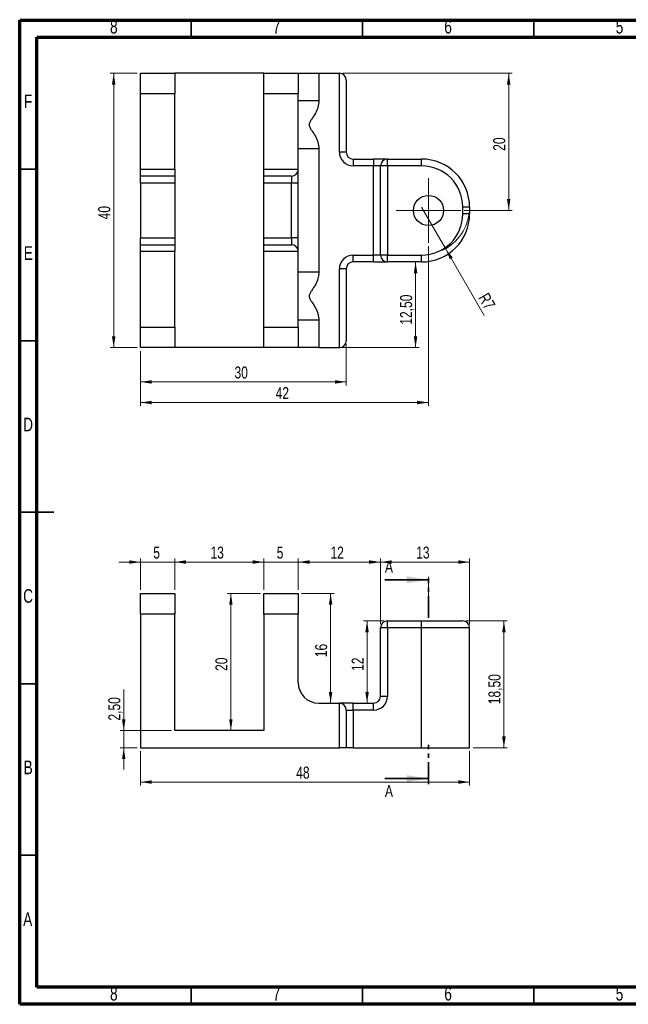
# Model space of a CAD drawing. Header units: millimetres. Extents: x 7 to 208, y 2 to 146.
# Tile 1 of 2: x 7 to 96, y 2 to 146. Entities that reach past the tile are written whole.
import ezdxf

# ---------------------------------------------------------------- set-up
doc = ezdxf.new("R2010")
doc.units = ezdxf.units.MM
doc.header["$LTSCALE"] = 0.5
doc.linetypes.add('PHANTOM', pattern=[12.7, 6.35, -1.27, 1.27, -1.27, 1.27, -1.27])
doc.styles.add('SLDTEXTSTYLE0', font='TXT', dxfattribs={"width": 0.75})
doc.dimstyles.new('SLDDIMSTYLE0', dxfattribs={"dimtxt": 1.75, "dimasz": 1.651, "dimexe": 0, "dimexo": 0.0625, "dimgap": 0.4375, "dimtad": 1, "dimrnd": 1e-09, "dimzin": 12, "dimdsep": 46, "dimtxsty": 'SLDTEXTSTYLE0', "dimsah": 1, "dimcen": 0.09, "dimadec": 0, "dimazin": 3, "dimtfac": 1, "dimtofl": 0, "dimtmove": 0, "dimatfit": 3, "dimfxl": 1, "dimfrac": 2, "dimtolj": 1, "dimtzin": 12, "dimarcsym": 0})
doc.dimstyles.new('SLDDIMSTYLE1', dxfattribs={"dimtxt": 1.75, "dimasz": 1.651, "dimexe": 0, "dimexo": 0.0625, "dimgap": 0.4375, "dimtad": 1, "dimrnd": 1e-09, "dimzin": 12, "dimdsep": 46, "dimtxsty": 'SLDTEXTSTYLE0', "dimsah": 1, "dimcen": 0.09, "dimadec": 0, "dimazin": 3, "dimtfac": 1, "dimtmove": 0, "dimatfit": 0, "dimfxl": 1, "dimfrac": 2, "dimtolj": 1, "dimtzin": 12, "dimarcsym": 0})
doc.dimstyles.new('SLDDIMSTYLE2', dxfattribs={"dimtxt": 1.75, "dimasz": 1.651, "dimexe": 0, "dimexo": 0.0625, "dimgap": 0.4375, "dimtad": 1, "dimrnd": 1e-09, "dimzin": 12, "dimdsep": 46, "dimtxsty": 'SLDTEXTSTYLE0', "dimsah": 1, "dimcen": 0, "dimadec": 0, "dimazin": 3, "dimtfac": 1, "dimtofl": 0, "dimtmove": 0, "dimatfit": 3, "dimfxl": 1, "dimfrac": 2, "dimtolj": 1, "dimtzin": 12, "dimarcsym": 0})

# ---------------------------------------------------------------- blocks, each defined once
blk = doc.blocks.new('_D_6')
at = {"color": 7, "linetype": 'Continuous', "lineweight": 0}
for p, q in [((25.12, 97.75), (25.12, 92.75)), ((55.12, 98.75), (55.12, 92.75)), ((25.12, 93.25), (55.12, 93.25))]:
    blk.add_line(p, q, dxfattribs=at)
at = {"color": 7, "linetype": 'Continuous', "lineweight": 18}
for points in [[(25.12, 93.25), (26.77, 92.99), (26.77, 93.5)], [(55.12, 93.25), (53.47, 93.5), (53.47, 92.99)]]:
    blk.add_solid(points, dxfattribs=at)
at = {"color": 7, "linetype": 'Continuous', "lineweight": 18, "insert": (38.83, 95.5), "char_height": 1.75, "attachment_point": 1, "style": 'SLDTEXTSTYLE0'}
blk.add_mtext('30', dxfattribs=at)
blk = doc.blocks.new('_D_7')
at = {"color": 7, "linetype": 'Continuous', "lineweight": 0}
for q in [(66.12, 118.75), (75.25, 102.94)]:
    blk.add_line((69.62, 112.69), q, dxfattribs=at)
at = {"color": 7, "linetype": 'Continuous', "lineweight": 18}
blk.add_arc((66.12, 118.75), 7, 295.9144, 355.9144, dxfattribs=at)
blk.add_solid([(69.62, 112.69), (70.23, 111.13), (70.67, 111.38)], dxfattribs=at)
at = {"color": 7, "linetype": 'Continuous', "lineweight": 18, "insert": (75.84, 106.41), "char_height": 1.75, "attachment_point": 1, "rotation": 300, "style": 'SLDTEXTSTYLE0'}
blk.add_mtext('R7', dxfattribs=at)
blk = doc.blocks.new('_D_8')
at = {"color": 7, "linetype": 'Continuous', "lineweight": 0}
for p, q in [((65.24, 110.75), (65.24, 98.25)), ((54.62, 98.25), (65.74, 98.25))]:
    blk.add_line(p, q, dxfattribs=at)
at = {"color": 7, "linetype": 'Continuous', "lineweight": 18}
for points in [[(65.24, 110.75), (64.98, 109.1), (65.49, 109.1)], [(65.24, 98.25), (65.49, 99.9), (64.98, 99.9)]]:
    blk.add_solid(points, dxfattribs=at)
at = {"color": 7, "linetype": 'Continuous', "lineweight": 18, "insert": (62.98, 101.59), "char_height": 1.75, "attachment_point": 1, "rotation": 90, "style": 'SLDTEXTSTYLE0'}
blk.add_mtext('12,50', dxfattribs=at)
blk = doc.blocks.new('_D_9')
at = {"color": 7, "linetype": 'Continuous', "lineweight": 0}
for p, q in [((67.12, 113.05), (67.12, 89.75)), ((25.12, 97.75), (25.12, 89.75)), ((67.12, 90.25), (25.12, 90.25))]:
    blk.add_line(p, q, dxfattribs=at)
at = {"color": 7, "linetype": 'Continuous', "lineweight": 18}
for points in [[(25.12, 90.25), (26.77, 89.99), (26.77, 90.5)], [(67.12, 90.25), (65.47, 90.5), (65.47, 89.99)]]:
    blk.add_solid(points, dxfattribs=at)
at = {"color": 7, "linetype": 'Continuous', "lineweight": 18, "insert": (44.83, 92.5), "char_height": 1.75, "attachment_point": 1, "style": 'SLDTEXTSTYLE0'}
blk.add_mtext('42', dxfattribs=at)
blk = doc.blocks.new('_D_10')
at = {"color": 7, "linetype": 'Continuous', "lineweight": 0}
for p, q in [((54.62, 138.25), (79.32, 138.25)), ((78.82, 118.25), (78.82, 138.25)), ((72.32, 118.25), (79.32, 118.25))]:
    blk.add_line(p, q, dxfattribs=at)
at = {"color": 7, "linetype": 'Continuous', "lineweight": 18}
for points in [[(78.82, 138.25), (78.57, 136.6), (79.07, 136.6)], [(78.82, 118.25), (79.07, 119.9), (78.57, 119.9)]]:
    blk.add_solid(points, dxfattribs=at)
at = {"color": 7, "linetype": 'Continuous', "lineweight": 18, "insert": (76.56, 126.95), "char_height": 1.75, "attachment_point": 1, "rotation": 90, "style": 'SLDTEXTSTYLE0'}
blk.add_mtext('20', dxfattribs=at)
blk = doc.blocks.new('_D_11')
at = {"color": 7, "linetype": 'Continuous', "lineweight": 0}
for p, q in [((24.62, 138.25), (20.71, 138.25)), ((21.21, 98.25), (21.21, 138.25)), ((24.62, 98.25), (20.71, 98.25))]:
    blk.add_line(p, q, dxfattribs=at)
at = {"color": 7, "linetype": 'Continuous', "lineweight": 18}
for points in [[(21.21, 138.25), (20.96, 136.6), (21.46, 136.6)], [(21.21, 98.25), (21.46, 99.9), (20.96, 99.9)]]:
    blk.add_solid(points, dxfattribs=at)
at = {"color": 7, "linetype": 'Continuous', "lineweight": 18, "insert": (18.95, 116.95), "char_height": 1.75, "attachment_point": 1, "rotation": 90, "style": 'SLDTEXTSTYLE0'}
blk.add_mtext('40', dxfattribs=at)
blk = doc.blocks.new('SW_CENTERMARKSYMBOL_0')
at = {"color": 0, "linetype": 'Continuous', "lineweight": 18}
for p, q in [((0, 2.5), (0, 4.7)), ((0, 0), (0, 2.5)), ((-2.5, 0), (-4.7, 0)), ((0, 0), (-2.5, 0)), ((0, 0), (0, -2.5)), ((0, 0), (2.5, 0)), ((2.5, 0), (4.7, 0)), ((0, -2.5), (0, -4.7))]:
    blk.add_line(p, q, dxfattribs=at)
blk = doc.blocks.new('_D_12')
at = {"color": 7, "linetype": 'Continuous', "lineweight": 0}
for p, q in [((25.12, 62.91), (25.12, 67.48)), ((30.12, 62.91), (30.12, 67.48)), ((25.12, 66.98), (21.95, 66.98)), ((25.12, 66.98), (30.12, 66.98)), ((30.12, 66.98), (33.3, 66.98))]:
    blk.add_line(p, q, dxfattribs=at)
at = {"color": 7, "linetype": 'Continuous', "lineweight": 18}
for points in [[(25.12, 66.98), (23.47, 67.24), (23.47, 66.73)], [(30.12, 66.98), (31.77, 66.73), (31.77, 67.24)]]:
    blk.add_solid(points, dxfattribs=at)
at = {"color": 7, "linetype": 'Continuous', "lineweight": 18, "insert": (26.98, 69.24), "char_height": 1.75, "attachment_point": 1, "style": 'SLDTEXTSTYLE0'}
blk.add_mtext('5', dxfattribs=at)
blk = doc.blocks.new('_D_13')
at = {"color": 7, "linetype": 'Continuous', "lineweight": 0}
for p, q in [((30.12, 62.91), (30.12, 67.48)), ((43.12, 62.91), (43.12, 67.48)), ((30.12, 66.98), (43.12, 66.98))]:
    blk.add_line(p, q, dxfattribs=at)
at = {"color": 7, "linetype": 'Continuous', "lineweight": 18}
for points in [[(30.12, 66.98), (31.77, 66.73), (31.77, 67.24)], [(43.12, 66.98), (41.47, 67.24), (41.47, 66.73)]]:
    blk.add_solid(points, dxfattribs=at)
at = {"color": 7, "linetype": 'Continuous', "lineweight": 18, "insert": (35.33, 69.24), "char_height": 1.75, "attachment_point": 1, "style": 'SLDTEXTSTYLE0'}
blk.add_mtext('13', dxfattribs=at)
blk = doc.blocks.new('_D_14')
at = {"color": 7, "linetype": 'Continuous', "lineweight": 0}
for p, q in [((43.12, 62.91), (43.12, 67.48)), ((48.12, 62.91), (48.12, 67.48)), ((43.12, 66.98), (39.95, 66.98)), ((43.12, 66.98), (48.12, 66.98)), ((48.12, 66.98), (51.3, 66.98))]:
    blk.add_line(p, q, dxfattribs=at)
at = {"color": 7, "linetype": 'Continuous', "lineweight": 18}
for points in [[(43.12, 66.98), (41.47, 67.24), (41.47, 66.73)], [(48.12, 66.98), (49.77, 66.73), (49.77, 67.24)]]:
    blk.add_solid(points, dxfattribs=at)
at = {"color": 7, "linetype": 'Continuous', "lineweight": 18, "insert": (44.98, 69.24), "char_height": 1.75, "attachment_point": 1, "style": 'SLDTEXTSTYLE0'}
blk.add_mtext('5', dxfattribs=at)
blk = doc.blocks.new('_D_15')
at = {"color": 7, "linetype": 'Continuous', "lineweight": 0}
for p, q in [((48.12, 62.91), (48.12, 67.48)), ((60.12, 57.91), (60.12, 67.48)), ((48.12, 66.98), (60.12, 66.98))]:
    blk.add_line(p, q, dxfattribs=at)
at = {"color": 7, "linetype": 'Continuous', "lineweight": 18}
for points in [[(48.12, 66.98), (49.77, 66.73), (49.77, 67.24)], [(60.12, 66.98), (58.47, 67.24), (58.47, 66.73)]]:
    blk.add_solid(points, dxfattribs=at)
at = {"color": 7, "linetype": 'Continuous', "lineweight": 18, "insert": (52.83, 69.24), "char_height": 1.75, "attachment_point": 1, "style": 'SLDTEXTSTYLE0'}
blk.add_mtext('12', dxfattribs=at)
blk = doc.blocks.new('_D_16')
at = {"color": 7, "linetype": 'Continuous', "lineweight": 0}
for p, q in [((60.12, 57.91), (60.12, 67.48)), ((73.12, 57.91), (73.12, 67.48)), ((60.12, 66.98), (73.12, 66.98))]:
    blk.add_line(p, q, dxfattribs=at)
at = {"color": 7, "linetype": 'Continuous', "lineweight": 18}
for points in [[(60.12, 66.98), (61.77, 66.73), (61.77, 67.24)], [(73.12, 66.98), (71.47, 67.24), (71.47, 66.73)]]:
    blk.add_solid(points, dxfattribs=at)
at = {"color": 7, "linetype": 'Continuous', "lineweight": 18, "insert": (65.33, 69.24), "char_height": 1.75, "attachment_point": 1, "style": 'SLDTEXTSTYLE0'}
blk.add_mtext('13', dxfattribs=at)
blk = doc.blocks.new('_D_17')
at = {"color": 7, "linetype": 'Continuous', "lineweight": 0}
for p, q in [((72.62, 58.41), (78.62, 58.41)), ((78.12, 58.41), (78.12, 39.91)), ((73.62, 39.91), (78.62, 39.91))]:
    blk.add_line(p, q, dxfattribs=at)
at = {"color": 7, "linetype": 'Continuous', "lineweight": 18}
for points in [[(78.12, 58.41), (77.87, 56.75), (78.38, 56.75)], [(78.12, 39.91), (78.38, 41.56), (77.87, 41.56)]]:
    blk.add_solid(points, dxfattribs=at)
at = {"color": 7, "linetype": 'Continuous', "lineweight": 18, "insert": (75.87, 46.25), "char_height": 1.75, "attachment_point": 1, "rotation": 90, "style": 'SLDTEXTSTYLE0'}
blk.add_mtext('18,50', dxfattribs=at)
blk = doc.blocks.new('_D_18')
at = {"color": 7, "linetype": 'Continuous', "lineweight": 0}
for p, q in [((60.62, 58.41), (57.66, 58.41)), ((58.16, 58.41), (58.16, 46.41))]:
    blk.add_line(p, q, dxfattribs=at)
at = {"color": 7, "linetype": 'Continuous', "lineweight": 18}
for points in [[(58.16, 58.41), (57.91, 56.75), (58.42, 56.75)], [(58.16, 46.41), (58.42, 48.06), (57.91, 48.06)]]:
    blk.add_solid(points, dxfattribs=at)
at = {"color": 7, "linetype": 'Continuous', "lineweight": 18, "insert": (55.91, 51.11), "char_height": 1.75, "attachment_point": 1, "rotation": 90, "style": 'SLDTEXTSTYLE0'}
blk.add_mtext('12', dxfattribs=at)
blk = doc.blocks.new('_D_19')
at = {"color": 7, "linetype": 'Continuous', "lineweight": 0}
for p, q in [((48.62, 62.41), (53.35, 62.41)), ((52.85, 62.41), (52.85, 46.41))]:
    blk.add_line(p, q, dxfattribs=at)
at = {"color": 7, "linetype": 'Continuous', "lineweight": 18}
for points in [[(52.85, 62.41), (52.59, 60.75), (53.1, 60.75)], [(52.85, 46.41), (53.1, 48.06), (52.59, 48.06)]]:
    blk.add_solid(points, dxfattribs=at)
at = {"color": 7, "linetype": 'Continuous', "lineweight": 18, "insert": (50.59, 53.11), "char_height": 1.75, "attachment_point": 1, "rotation": 90, "style": 'SLDTEXTSTYLE0'}
blk.add_mtext('16', dxfattribs=at)
blk = doc.blocks.new('_D_20')
at = {"color": 7, "linetype": 'Continuous', "lineweight": 0}
for p, q in [((25.12, 39.41), (25.12, 34.41)), ((73.12, 39.41), (73.12, 34.41)), ((25.12, 34.91), (73.12, 34.91))]:
    blk.add_line(p, q, dxfattribs=at)
at = {"color": 7, "linetype": 'Continuous', "lineweight": 18}
for points in [[(25.12, 34.91), (26.77, 34.65), (26.77, 35.16)], [(73.12, 34.91), (71.47, 35.16), (71.47, 34.65)]]:
    blk.add_solid(points, dxfattribs=at)
at = {"color": 7, "linetype": 'Continuous', "lineweight": 18, "insert": (47.83, 37.16), "char_height": 1.75, "attachment_point": 1, "style": 'SLDTEXTSTYLE0'}
blk.add_mtext('48', dxfattribs=at)
blk = doc.blocks.new('_D_21')
at = {"color": 7, "linetype": 'Continuous', "lineweight": 0}
for p, q in [((42.62, 62.41), (37.8, 62.41)), ((38.3, 42.41), (38.3, 62.41))]:
    blk.add_line(p, q, dxfattribs=at)
at = {"color": 7, "linetype": 'Continuous', "lineweight": 18}
for points in [[(38.3, 62.41), (38.05, 60.75), (38.55, 60.75)], [(38.3, 42.41), (38.55, 44.06), (38.05, 44.06)]]:
    blk.add_solid(points, dxfattribs=at)
at = {"color": 7, "linetype": 'Continuous', "lineweight": 18, "insert": (36.04, 51.11), "char_height": 1.75, "attachment_point": 1, "rotation": 90, "style": 'SLDTEXTSTYLE0'}
blk.add_mtext('20', dxfattribs=at)
blk = doc.blocks.new('_D_22')
at = {"color": 7, "linetype": 'Continuous', "lineweight": 0}
for p, q in [((22.67, 42.41), (22.67, 48.4)), ((29.62, 42.41), (22.17, 42.41)), ((22.67, 42.41), (22.67, 39.91)), ((24.62, 39.91), (22.17, 39.91)), ((22.67, 39.91), (22.67, 36.73))]:
    blk.add_line(p, q, dxfattribs=at)
at = {"color": 7, "linetype": 'Continuous', "lineweight": 18}
for points in [[(22.67, 42.41), (22.93, 44.06), (22.42, 44.06)], [(22.67, 39.91), (22.42, 38.25), (22.93, 38.25)]]:
    blk.add_solid(points, dxfattribs=at)
at = {"color": 7, "linetype": 'Continuous', "lineweight": 18, "insert": (20.42, 43.87), "char_height": 1.75, "attachment_point": 1, "rotation": 90, "style": 'SLDTEXTSTYLE0'}
blk.add_mtext('2,50', dxfattribs=at)

msp = doc.modelspace()

# ---------------------------------------------------------------- linework, layer by layer
at = {"color": 7, "linetype": 'Continuous', "lineweight": 70}
for p, q in [((7.5, 2.5), (7.5, 146)), ((7.5, 146), (207.5, 146)), ((10, 5), (10, 143.5)), ((10, 143.5), (205, 143.5)), ((205, 5), (10, 5)), ((207.5, 2.5), (7.5, 2.5))]:
    msp.add_line(p, q, dxfattribs=at)
at = {"color": 7, "linetype": 'Continuous', "lineweight": 35}
for p, q in [((32.5, 143.5), (32.5, 146)), ((57.5, 143.5), (57.5, 146)), ((82.5, 143.5), (82.5, 146)), ((10, 124.25), (7.5, 124.25)), ((10, 99.25), (7.5, 99.25)), ((7.5, 74.25), (12.501, 74.25)), ((10, 74.25), (7.5, 74.25)), ((60.774, 64.405), (67.124, 64.405)), ((10, 49.25), (7.5, 49.25)), ((60.774, 35.405), (67.124, 35.405)), ((10, 24.25), (7.5, 24.25)), ((32.5, 5), (32.5, 2.5)), ((57.5, 5), (57.5, 2.5)), ((82.5, 5), (82.5, 2.5))]:
    msp.add_line(p, q, dxfattribs=at)
at = {"color": 7, "linetype": 'Continuous', "lineweight": 25}
for p, q in [((25.124, 138.247), (30.124, 138.247)), ((25.124, 135.247), (25.124, 138.247)), ((30.124, 138.247), (30.124, 135.247)), ((43.124, 138.247), (30.124, 138.247)), ((43.124, 135.247), (43.124, 138.247)), ((43.124, 138.247), (48.124, 138.247)), ((48.124, 138.247), (48.124, 135.247)), ((48.124, 138.247), (51.124, 138.247)), ((51.124, 138.247), (51.124, 134.258)), ((51.124, 138.247), (54.124, 138.247)), ((54.124, 126.747), (54.124, 138.247)), ((55.124, 137.247), (55.124, 126.747)), ((30.124, 135.247), (25.124, 135.247)), ((25.124, 124.247), (25.124, 135.247)), ((30.124, 124.247), (30.124, 135.247)), ((48.124, 135.247), (43.124, 135.247)), ((43.124, 124.247), (43.124, 135.247)), ((48.124, 124.247), (48.124, 135.247)), ((51.124, 134.258), (48.124, 134.258)), ((51.124, 127.236), (48.124, 127.236)), ((51.124, 127.236), (51.124, 109.258)), ((55.124, 126.747), (54.124, 126.747)), ((56.124, 125.747), (56.124, 124.747)), ((56.124, 125.747), (59.124, 125.747)), ((59.124, 125.747), (59.124, 124.747)), ((61.124, 125.747), (59.124, 125.747)), ((61.124, 124.747), (61.124, 125.747)), ((61.124, 125.747), (66.124, 125.747)), ((66.124, 124.747), (66.124, 125.747)), ((25.124, 124.247), (30.124, 124.247)), ((25.124, 123.247), (25.124, 124.247)), ((30.124, 124.247), (30.124, 123.247)), ((43.124, 124.247), (48.124, 124.247)), ((43.124, 123.247), (43.124, 124.247)), ((48.124, 122.247), (48.124, 124.247)), ((59.124, 124.747), (56.124, 124.747)), ((60.124, 124.747), (59.124, 124.747)), ((59.124, 111.747), (59.124, 124.747)), ((60.124, 111.747), (60.124, 124.747)), ((61.124, 124.747), (60.124, 124.747)), ((61.124, 124.747), (61.124, 111.747)), ((66.124, 124.747), (61.124, 124.747)), ((30.124, 123.247), (25.124, 123.247)), ((25.124, 122.247), (25.124, 123.247)), ((30.124, 122.247), (25.124, 122.247)), ((25.124, 122.247), (25.124, 114.247)), ((30.124, 123.247), (30.124, 122.247)), ((30.124, 122.247), (30.124, 114.247)), ((47.124, 123.247), (43.124, 123.247)), ((43.124, 122.247), (43.124, 123.247)), ((47.124, 122.247), (43.124, 122.247)), ((43.124, 114.247), (43.124, 122.247)), ((47.124, 123.247), (47.124, 122.247)), ((48.124, 122.247), (47.124, 122.247)), ((47.124, 114.247), (47.124, 122.247)), ((48.124, 114.247), (48.124, 122.247)), ((72.124, 117.747), (72.124, 118.747)), ((73.124, 118.747), (72.124, 118.747)), ((73.124, 117.747), (72.124, 117.747)), ((73.124, 118.747), (73.124, 117.747)), ((25.124, 114.247), (30.124, 114.247)), ((25.124, 113.247), (25.124, 114.247)), ((30.124, 114.247), (30.124, 113.247)), ((43.124, 114.247), (47.124, 114.247)), ((43.124, 113.247), (43.124, 114.247)), ((47.124, 114.247), (47.124, 113.247)), ((48.124, 114.247), (47.124, 114.247)), ((48.124, 112.247), (48.124, 114.247)), ((25.124, 113.247), (30.124, 113.247)), ((25.124, 112.247), (25.124, 113.247)), ((30.124, 112.247), (25.124, 112.247)), ((25.124, 101.247), (25.124, 112.247)), ((30.124, 113.247), (30.124, 112.247)), ((30.124, 101.247), (30.124, 112.247)), ((43.124, 113.247), (47.124, 113.247)), ((43.124, 112.247), (43.124, 113.247)), ((48.124, 112.247), (43.124, 112.247)), ((43.124, 101.247), (43.124, 112.247)), ((48.124, 101.247), (48.124, 112.247)), ((56.124, 111.747), (59.124, 111.747)), ((56.124, 110.747), (56.124, 111.747)), ((59.124, 110.747), (56.124, 110.747)), ((60.124, 111.747), (59.124, 111.747)), ((59.124, 110.747), (59.124, 111.747)), ((59.124, 110.747), (61.124, 110.747)), ((61.124, 111.747), (60.124, 111.747)), ((61.124, 110.747), (61.124, 111.747)), ((61.124, 111.747), (66.124, 111.747)), ((66.124, 110.747), (61.124, 110.747)), ((66.124, 110.747), (66.124, 111.747)), ((51.124, 109.258), (48.124, 109.258)), ((54.124, 98.247), (54.124, 109.747)), ((55.124, 109.747), (54.124, 109.747)), ((55.124, 109.747), (55.124, 99.247)), ((51.124, 102.236), (48.124, 102.236)), ((51.124, 102.236), (51.124, 98.247)), ((25.124, 101.247), (30.124, 101.247)), ((25.124, 98.247), (25.124, 101.247)), ((30.124, 101.247), (30.124, 98.247)), ((43.124, 98.247), (43.124, 101.247)), ((43.124, 101.247), (48.124, 101.247)), ((48.124, 101.247), (48.124, 98.247)), ((30.124, 98.247), (25.124, 98.247)), ((43.124, 98.247), (30.124, 98.247)), ((48.124, 98.247), (43.124, 98.247)), ((51.124, 98.247), (48.124, 98.247)), ((51.124, 98.247), (54.124, 98.247)), ((25.124, 62.405), (30.124, 62.405)), ((25.124, 59.405), (25.124, 62.405)), ((30.124, 62.405), (30.124, 59.405)), ((43.124, 62.405), (48.124, 62.405)), ((43.124, 59.405), (43.124, 62.405)), ((48.124, 62.405), (48.124, 59.405)), ((25.124, 59.405), (25.124, 39.905)), ((30.124, 59.405), (25.124, 59.405)), ((30.124, 42.405), (30.124, 59.405)), ((43.124, 59.405), (43.124, 42.405)), ((48.124, 59.405), (43.124, 59.405)), ((48.124, 49.405), (48.124, 59.405)), ((61.124, 57.405), (61.124, 58.405)), ((61.124, 58.405), (66.124, 58.405)), ((66.124, 57.405), (66.124, 58.405)), ((66.124, 58.405), (72.124, 58.405)), ((60.124, 47.405), (60.124, 57.405)), ((61.124, 57.405), (60.124, 57.405)), ((61.124, 57.405), (61.124, 47.405)), ((66.124, 57.405), (61.124, 57.405)), ((66.124, 39.905), (66.124, 57.405)), ((73.124, 57.405), (66.124, 57.405)), ((73.124, 39.905), (73.124, 57.405)), ((61.124, 47.405), (60.124, 47.405)), ((51.124, 46.405), (54.124, 46.405)), ((54.124, 39.905), (54.124, 46.405)), ((56.124, 46.405), (54.124, 46.405)), ((56.124, 45.405), (56.124, 46.405)), ((56.124, 46.405), (59.124, 46.405)), ((59.124, 45.405), (59.124, 46.405)), ((55.124, 45.405), (55.124, 39.905)), ((55.124, 45.405), (56.124, 45.405)), ((56.124, 45.405), (56.124, 39.905)), ((59.124, 45.405), (56.124, 45.405)), ((43.124, 42.405), (30.124, 42.405)), ((25.124, 39.905), (54.124, 39.905)), ((55.124, 39.905), (54.124, 39.905)), ((56.124, 39.905), (55.124, 39.905)), ((56.124, 39.905), (66.124, 39.905)), ((66.124, 39.905), (73.124, 39.905))]:
    msp.add_line(p, q, dxfattribs=at)
at = {"color": 7, "linetype": 'PHANTOM', "lineweight": 35}
for p, q in [((67.124, 58.849), (67.124, 65.199)), ((67.124, 34.612), (67.124, 40.965))]:
    msp.add_line(p, q, dxfattribs=at)
at = {"color": 7, "linetype": 'Continuous', "lineweight": 18}
msp.add_line((67.124, 64.816), (67.124, 60.797), dxfattribs=at)
at = {"color": 7, "linetype": 'Continuous', "lineweight": 25}
msp.add_circle((67.124, 118.247), 2.2, dxfattribs=at)
for centre, radius, start, end in [((54.124, 137.247), 1, 0, 90), ((56.124, 126.747), 2, 180, 270), ((56.124, 126.747), 1, 180, 270), ((61.124, 124.747), 1, 90, 180), ((66.124, 118.747), 7, 0, 90), ((47.124, 124.247), 1, 270, 0), ((66.124, 118.747), 6, 0, 90), ((66.124, 117.747), 6, 270, 0), ((66.124, 117.747), 7, 270, 0), ((47.124, 112.247), 1, 0, 90), ((56.124, 109.747), 2, 90, 180), ((56.124, 109.747), 1, 90, 180), ((61.124, 111.747), 1, 180, 270), ((54.124, 99.247), 1, 270, 0), ((61.124, 57.405), 1, 90, 180), ((72.124, 57.405), 1, 0, 90), ((51.124, 49.405), 3, 180, 270), ((59.124, 47.405), 2, 270, 0), ((59.124, 47.405), 1, 270, 0), ((54.124, 45.405), 1, 0, 90)]:
    msp.add_arc(centre, radius, start, end, dxfattribs=at)
for points in [[(51.124, 134.258), (51.124, 133.935), (51.076, 133.614), (50.903, 132.999), (50.775, 132.7), (50.469, 132.138), (50.287, 131.873), (50.018, 131.473), (49.929, 131.339), (49.82, 131.125), (49.789, 131.052), (49.744, 130.898), (49.731, 130.817), (49.734, 130.658), (49.748, 130.577), (49.796, 130.425), (49.829, 130.351), (49.94, 130.138), (50.029, 130.005), (50.297, 129.607), (50.478, 129.342), (50.781, 128.781), (50.905, 128.49), (51.076, 127.878), (51.124, 127.558), (51.124, 127.236)], [(51.124, 109.258), (51.124, 108.935), (51.076, 108.614), (50.903, 107.999), (50.775, 107.7), (50.469, 107.138), (50.287, 106.873), (50.018, 106.473), (49.929, 106.339), (49.82, 106.125), (49.789, 106.052), (49.744, 105.898), (49.731, 105.817), (49.734, 105.658), (49.748, 105.577), (49.796, 105.425), (49.829, 105.351), (49.94, 105.138), (50.029, 105.005), (50.297, 104.607), (50.478, 104.342), (50.781, 103.781), (50.905, 103.49), (51.076, 102.878), (51.124, 102.558), (51.124, 102.236)]]:
    msp.add_open_spline(points, degree=3, knots=[0, 0, 0, 0, 0.125, 0.125, 0.25, 0.25, 0.375, 0.375, 0.4375, 0.4375, 0.46875, 0.46875, 0.5, 0.5, 0.53125, 0.53125, 0.5625, 0.5625, 0.625, 0.625, 0.75, 0.75, 0.875, 0.875, 1, 1, 1, 1], dxfattribs=at)
at = {"color": 7, "linetype": 'Continuous', "lineweight": 35}
for points in [[(67.124, 64.405), (63.949, 64.913), (63.949, 63.897)], [(67.124, 35.405), (63.949, 35.913), (63.949, 34.897)]]:
    msp.add_solid(points, dxfattribs=at)

# ---------------------------------------------------------------- block references
at = {"color": 7, "linetype": 'Continuous', "lineweight": 0}
msp.add_blockref('SW_CENTERMARKSYMBOL_0', (67.124, 118.247), dxfattribs=at)

# ---------------------------------------------------------------- texts
at = {"color": 7, "linetype": 'Continuous', "lineweight": 0, "char_height": 1.984, "attachment_point": 2, "style": 'SLDTEXTSTYLE0'}
for s, insert in [('8', (21.23, 146.03)), ('7', (44.98, 146.03)), ('6', (69.98, 146.03)), ('5', (94.98, 146.03)), ('F', (8.729, 135.155)), ('E', (8.754, 113.03)), ('D', (8.726, 88.03)), ('C', (8.729, 63.03)), ('B', (8.735, 38.03)), ('A', (8.67, 15.905)), ('8', (21.23, 5.03)), ('7', (44.98, 5.03)), ('6', (69.98, 5.03)), ('5', (94.98, 5.03))]:
    msp.add_mtext(s, dxfattribs=dict(at, insert=insert))
at = {"color": 7, "linetype": 'Continuous', "char_height": 1.75, "attachment_point": 1, "style": 'SLDTEXTSTYLE0'}
for insert in [(60.774, 67.184), (60.774, 34.48)]:
    msp.add_mtext('A', dxfattribs=dict(at, insert=insert))

# ---------------------------------------------------------------- dimensions: what is measured, and where the dimension line sits
at = {"color": 7, "linetype": 'Continuous', "lineweight": 18}
for base, p1, p2, dimstyle, picture, middle in [((21.211, 138.247), (25.124, 98.247), (25.124, 138.247), 'SLDDIMSTYLE0', '_D_11', (21.211, 118.247)), ((78.819, 138.247), (71.824, 118.247), (54.124, 138.247), 'SLDDIMSTYLE0', '_D_10', (78.819, 128.247)), ((65.236, 98.247), (66.124, 110.747), (54.124, 98.247), 'SLDDIMSTYLE1', '_D_8', (65.236, 104.497)), ((38.3, 62.405), (43.124, 42.405), (43.124, 62.405), 'SLDDIMSTYLE0', '_D_21', (38.3, 52.405)), ((52.847, 46.405), (48.124, 62.405), (49.732, 46.405), 'SLDDIMSTYLE0', '_D_19', (52.847, 54.405)), ((58.165, 46.405), (61.124, 58.405), (59.124, 46.405), 'SLDDIMSTYLE0', '_D_18', (58.165, 52.405)), ((78.124, 39.905), (72.124, 58.405), (73.124, 39.905), 'SLDDIMSTYLE0', '_D_17', (78.124, 49.155)), ((22.674, 39.905), (30.124, 42.405), (25.124, 39.905), 'SLDDIMSTYLE1', '_D_22', (22.674, 46.134))]:
    dim = msp.add_linear_dim(base=base, p1=p1, p2=p2, angle=90, dimstyle=dimstyle, dxfattribs=at)
    dim.commit()
    dim.dimension.update_dxf_attribs({"geometry": picture, "text_midpoint": middle, "dimtype": 160})
dim = msp.add_radius_dim(center=(66.124, 118.747), mpoint=(69.624, 112.685), dimstyle='SLDDIMSTYLE2', dxfattribs=at)
dim.commit()
dim.dimension.update_dxf_attribs({"geometry": '_D_7', "text_midpoint": (74.6, 104.066), "dimtype": 164})
for base, p1, p2, dimstyle, picture, middle in [((25.124, 90.247), (67.124, 113.547), (25.124, 98.247), 'SLDDIMSTYLE0', '_D_9', (46.124, 90.247)), ((55.124, 93.247), (25.124, 98.247), (55.124, 99.247), 'SLDDIMSTYLE0', '_D_6', (40.124, 93.247)), ((30.124, 66.982), (25.124, 62.405), (30.124, 62.405), 'SLDDIMSTYLE1', '_D_12', (27.624, 66.982)), ((43.124, 66.982), (30.124, 62.405), (43.124, 62.405), 'SLDDIMSTYLE0', '_D_13', (36.624, 66.982)), ((48.124, 66.982), (43.124, 62.405), (48.124, 62.405), 'SLDDIMSTYLE1', '_D_14', (45.624, 66.982)), ((60.124, 66.982), (48.124, 62.405), (60.124, 57.405), 'SLDDIMSTYLE0', '_D_15', (54.124, 66.982)), ((73.124, 66.982), (60.124, 57.405), (73.124, 57.405), 'SLDDIMSTYLE0', '_D_16', (66.624, 66.982)), ((73.124, 34.905), (25.124, 39.905), (73.124, 39.905), 'SLDDIMSTYLE0', '_D_20', (49.124, 34.905))]:
    dim = msp.add_linear_dim(base=base, p1=p1, p2=p2, dimstyle=dimstyle, dxfattribs=at)
    dim.commit()
    dim.dimension.update_dxf_attribs({"geometry": picture, "text_midpoint": middle, "dimtype": 160})

doc.saveas('drawing.dxf')
